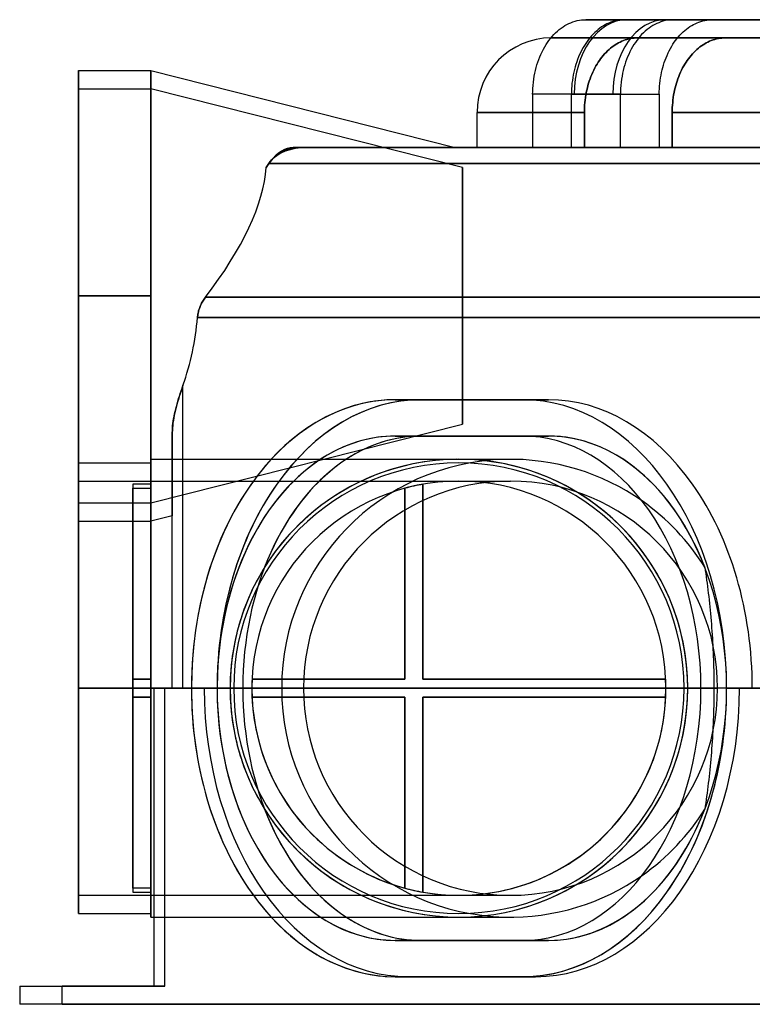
# Model space of a CAD drawing. Header units: millimetres. Extents: x -266 to 266, y 0 to 271.
# Tile 1 of 3: x -266 to -64, y 0 to 271. Entities that reach past the tile are written whole.
import ezdxf

# ---------------------------------------------------------------- set-up
doc = ezdxf.new("R2010")
doc.units = ezdxf.units.MM
doc.layers.add('MAIN-1', color=7, linetype='Continuous')

msp = doc.modelspace()

# ---------------------------------------------------------------- linework, layer by layer
at = {"layer": 'MAIN-1'}
for p, q in [((-110.29, 270.98), (-109.73, 271)), ((-24.18, 271), (-109.73, 271)), ((-109.73, 271), (-98.38, 271)), ((-99.04, 271), (-99.56, 270.99)), ((-99.03, 271), (-99.04, 271)), ((-99.04, 271), (-99.04, 271)), ((-99.03, 271), (-24.18, 271)), ((-99.03, 271), (-99.03, 271)), ((-99.03, 271), (-99.03, 271)), ((-99.03, 271), (-99.03, 271)), ((-99.03, 271), (-99.03, 271)), ((-87.77, 271), (-99.03, 271)), ((-98.38, 271), (-85.54, 271)), ((-74.84, 271), (-87.77, 271)), ((-85.54, 271), (-86.1, 270.98)), ((0, 271), (-85.54, 271)), ((-75.35, 270.99), (-74.84, 271)), ((-74.84, 271), (0, 271)), ((-116.99, 268.28), (-116.47, 268.68)), ((-116.47, 268.68), (-115.95, 269.05)), ((-115.95, 269.05), (-115.43, 269.37)), ((-115.43, 269.37), (-114.91, 269.67)), ((-114.91, 269.67), (-114.37, 269.94)), ((-114.37, 269.94), (-113.8, 270.18)), ((-113.8, 270.18), (-113.23, 270.4)), ((-113.23, 270.4), (-112.64, 270.59)), ((-112.64, 270.59), (-112.05, 270.74)), ((-112.05, 270.74), (-111.45, 270.86)), ((-111.45, 270.86), (-110.87, 270.94)), ((-110.87, 270.94), (-110.29, 270.98)), ((-105.82, 268.66), (-106.31, 268.28)), ((-105.34, 269), (-105.82, 268.66)), ((-104.85, 269.3), (-105.34, 269)), ((-104.38, 269.58), (-104.85, 269.3)), ((-103.88, 269.84), (-104.38, 269.58)), ((-103.36, 270.08), (-103.88, 269.84)), ((-102.83, 270.3), (-103.36, 270.08)), ((-102.29, 270.48), (-102.83, 270.3)), ((-101.74, 270.64), (-102.29, 270.48)), ((-101.19, 270.77), (-101.74, 270.64)), ((-100.64, 270.88), (-101.19, 270.77)), ((-100.1, 270.95), (-100.64, 270.88)), ((-99.56, 270.99), (-100.1, 270.95)), ((-92.29, 268.68), (-92.81, 268.28)), ((-91.76, 269.05), (-92.29, 268.68)), ((-91.25, 269.37), (-91.76, 269.05)), ((-90.73, 269.67), (-91.25, 269.37)), ((-90.18, 269.94), (-90.73, 269.67)), ((-89.62, 270.18), (-90.18, 269.94)), ((-89.04, 270.4), (-89.62, 270.18)), ((-88.46, 270.59), (-89.04, 270.4)), ((-87.86, 270.74), (-88.46, 270.59)), ((-87.27, 270.86), (-87.86, 270.74)), ((-86.68, 270.94), (-87.27, 270.86)), ((-86.1, 270.98), (-86.68, 270.94)), ((-82.43, 268.03), (-81.96, 268.41)), ((-81.96, 268.41), (-81.49, 268.77)), ((-81.49, 268.77), (-81.01, 269.09)), ((-81.01, 269.09), (-80.54, 269.38)), ((-80.54, 269.38), (-80.07, 269.65)), ((-80.07, 269.65), (-79.58, 269.9)), ((-79.58, 269.9), (-79.07, 270.13)), ((-79.07, 270.13), (-78.55, 270.33)), ((-78.55, 270.33), (-78.02, 270.51)), ((-78.02, 270.51), (-77.49, 270.66)), ((-77.49, 270.66), (-76.95, 270.79)), ((-76.95, 270.79), (-76.41, 270.88)), ((-76.41, 270.88), (-75.88, 270.95)), ((-75.88, 270.95), (-75.35, 270.99)), ((-119.84, 265.29), (-119.42, 265.84)), ((-119.42, 265.84), (-118.97, 266.37)), ((-95.46, 266), (-119.13, 266)), ((-119.13, 266), (-95.46, 266)), ((-118.97, 266.37), (-118.5, 266.89)), ((-118.5, 266.89), (-118.01, 267.38)), ((-118.01, 267.38), (-117.51, 267.85)), ((-117.51, 267.85), (-116.99, 268.28)), ((-108.58, 266.03), (-108.98, 265.53)), ((-108.15, 266.52), (-108.58, 266.03)), ((-107.71, 267), (-108.15, 266.52)), ((-107.25, 267.45), (-107.71, 267)), ((-106.78, 267.88), (-107.25, 267.45)), ((-106.31, 268.28), (-106.78, 267.88)), ((-98.85, 265.44), (-98.36, 265.59)), ((-98.36, 265.59), (-98.85, 265.44)), ((-98.36, 265.59), (-97.87, 265.72)), ((-97.87, 265.72), (-98.36, 265.59)), ((-97.87, 265.72), (-97.38, 265.82)), ((-97.38, 265.82), (-97.87, 265.72)), ((-97.38, 265.82), (-96.89, 265.9)), ((-96.89, 265.9), (-97.38, 265.82)), ((-96.89, 265.9), (-96.4, 265.96)), ((-96.4, 265.96), (-96.89, 265.9)), ((-96.4, 265.96), (-95.92, 265.99)), ((-95.92, 265.99), (-96.4, 265.96)), ((-95.92, 265.99), (-95.46, 266)), ((-95.46, 266), (-95.92, 265.99)), ((-95.23, 265.84), (-95.66, 265.29)), ((-95.46, 266), (-24.18, 266)), ((-24.18, 266), (-95.46, 266)), ((-94.79, 266.37), (-95.23, 265.84)), ((-94.32, 266.89), (-94.79, 266.37)), ((-93.83, 267.38), (-94.32, 266.89)), ((-93.32, 267.85), (-93.83, 267.38)), ((-92.81, 268.28), (-93.32, 267.85)), ((-84.99, 265.27), (-84.61, 265.77)), ((-84.61, 265.77), (-84.21, 266.25)), ((-84.21, 266.25), (-83.78, 266.73)), ((-83.78, 266.73), (-83.35, 267.19)), ((-83.35, 267.19), (-82.89, 267.62)), ((-82.89, 267.62), (-82.43, 268.03)), ((-74.18, 265.59), (-74.67, 265.44)), ((-74.67, 265.44), (-74.18, 265.59)), ((-73.69, 265.72), (-74.18, 265.59)), ((-74.18, 265.59), (-73.69, 265.72)), ((-73.19, 265.82), (-73.69, 265.72)), ((-73.69, 265.72), (-73.19, 265.82)), ((-72.7, 265.9), (-73.19, 265.82)), ((-73.19, 265.82), (-72.7, 265.9)), ((-72.22, 265.96), (-72.7, 265.9)), ((-72.7, 265.9), (-72.22, 265.96)), ((-71.74, 265.99), (-72.22, 265.96)), ((-72.22, 265.96), (-71.74, 265.99)), ((-71.27, 266), (-71.74, 265.99)), ((-71.74, 265.99), (-71.27, 266)), ((0, 266), (-71.27, 266)), ((-71.27, 266), (0, 266)), ((-71.27, 266), (71.27, 266)), ((71.27, 266), (-71.27, 266)), ((-121.38, 262.86), (-121.01, 263.52)), ((-121.01, 263.52), (-120.62, 264.14)), ((-120.62, 264.14), (-120.24, 264.73)), ((-120.24, 264.73), (-119.84, 265.29)), ((-110.43, 263.34), (-110.77, 262.72)), ((-110.08, 263.93), (-110.43, 263.34)), ((-109.72, 264.49), (-110.08, 263.93)), ((-109.36, 265.01), (-109.72, 264.49)), ((-108.98, 265.53), (-109.36, 265.01)), ((-103.3, 262.81), (-102.88, 263.17)), ((-102.88, 263.17), (-103.3, 262.81)), ((-102.88, 263.17), (-102.44, 263.52)), ((-102.44, 263.52), (-102.88, 263.17)), ((-102.44, 263.52), (-102.01, 263.83)), ((-102.01, 263.83), (-102.44, 263.52)), ((-102.01, 263.83), (-101.58, 264.12)), ((-101.58, 264.12), (-102.01, 263.83)), ((-101.58, 264.12), (-101.15, 264.39)), ((-101.15, 264.39), (-101.58, 264.12)), ((-101.15, 264.39), (-100.72, 264.63)), ((-100.72, 264.63), (-101.15, 264.39)), ((-100.72, 264.63), (-100.27, 264.86)), ((-100.27, 264.86), (-100.72, 264.63)), ((-100.27, 264.86), (-99.81, 265.07)), ((-99.81, 265.07), (-100.27, 264.86)), ((-99.81, 265.07), (-99.33, 265.27)), ((-99.33, 265.27), (-99.81, 265.07)), ((-99.33, 265.27), (-98.85, 265.44)), ((-98.85, 265.44), (-99.33, 265.27)), ((-96.82, 263.52), (-97.19, 262.86)), ((-96.44, 264.14), (-96.82, 263.52)), ((-96.05, 264.73), (-96.44, 264.14)), ((-95.66, 265.29), (-96.05, 264.73)), ((-86.72, 262.47), (-86.39, 263.08)), ((-86.39, 263.08), (-86.05, 263.67)), ((-86.05, 263.67), (-85.7, 264.24)), ((-85.7, 264.24), (-85.35, 264.77)), ((-85.35, 264.77), (-84.99, 265.27)), ((-78.69, 263.17), (-79.12, 262.81)), ((-79.12, 262.81), (-78.69, 263.17)), ((-78.26, 263.52), (-78.69, 263.17)), ((-78.69, 263.17), (-78.26, 263.52)), ((-77.83, 263.83), (-78.26, 263.52)), ((-78.26, 263.52), (-77.83, 263.83)), ((-77.39, 264.12), (-77.83, 263.83)), ((-77.83, 263.83), (-77.39, 264.12)), ((-76.96, 264.39), (-77.39, 264.12)), ((-77.39, 264.12), (-76.96, 264.39)), ((-76.53, 264.63), (-76.96, 264.39)), ((-76.96, 264.39), (-76.53, 264.63)), ((-76.09, 264.86), (-76.53, 264.63)), ((-76.53, 264.63), (-76.09, 264.86)), ((-75.62, 265.07), (-76.09, 264.86)), ((-76.09, 264.86), (-75.62, 265.07)), ((-75.15, 265.27), (-75.62, 265.07)), ((-75.62, 265.07), (-75.15, 265.27)), ((-74.67, 265.44), (-75.15, 265.27)), ((-75.15, 265.27), (-74.67, 265.44)), ((-122.66, 260), (-122.38, 260.74)), ((-122.38, 260.74), (-122.06, 261.46)), ((-122.06, 261.46), (-121.73, 262.17)), ((-121.73, 262.17), (-121.38, 262.86)), ((-111.7, 260.74), (-111.97, 260.06)), ((-111.41, 261.41), (-111.7, 260.74)), ((-111.1, 262.07), (-111.41, 261.41)), ((-110.77, 262.72), (-111.1, 262.07)), ((-105.95, 259.79), (-105.62, 260.25)), ((-105.62, 260.25), (-105.95, 259.79)), ((-105.62, 260.25), (-105.28, 260.71)), ((-105.28, 260.71), (-105.62, 260.25)), ((-105.28, 260.71), (-104.91, 261.15)), ((-104.91, 261.15), (-105.28, 260.71)), ((-104.91, 261.15), (-104.53, 261.59)), ((-104.53, 261.59), (-104.91, 261.15)), ((-104.53, 261.59), (-104.13, 262.01)), ((-104.13, 262.01), (-104.53, 261.59)), ((-104.13, 262.01), (-103.72, 262.42)), ((-103.72, 262.42), (-104.13, 262.01)), ((-103.72, 262.42), (-103.3, 262.81)), ((-103.3, 262.81), (-103.72, 262.42)), ((-98.19, 260.74), (-98.48, 260)), ((-97.88, 261.46), (-98.19, 260.74)), ((-97.55, 262.17), (-97.88, 261.46)), ((-97.19, 262.86), (-97.55, 262.17)), ((-87.86, 259.86), (-87.6, 260.52)), ((-87.6, 260.52), (-87.33, 261.19)), ((-87.33, 261.19), (-87.03, 261.84)), ((-87.03, 261.84), (-86.72, 262.47)), ((-81.44, 260.25), (-81.77, 259.79)), ((-81.77, 259.79), (-81.44, 260.25)), ((-81.09, 260.71), (-81.44, 260.25)), ((-81.44, 260.25), (-81.09, 260.71)), ((-80.73, 261.15), (-81.09, 260.71)), ((-81.09, 260.71), (-80.73, 261.15)), ((-80.34, 261.59), (-80.73, 261.15)), ((-80.73, 261.15), (-80.34, 261.59)), ((-79.95, 262.01), (-80.34, 261.59)), ((-80.34, 261.59), (-79.95, 262.01)), ((-79.54, 262.42), (-79.95, 262.01)), ((-79.95, 262.01), (-79.54, 262.42)), ((-79.12, 262.81), (-79.54, 262.42)), ((-79.54, 262.42), (-79.12, 262.81)), ((-123.57, 257.04), (-123.37, 257.8)), ((-123.37, 257.8), (-123.16, 258.53)), ((-123.16, 258.53), (-122.93, 259.27)), ((-122.93, 259.27), (-122.66, 260)), ((-112.64, 258.02), (-112.82, 257.32)), ((-112.44, 258.69), (-112.64, 258.02)), ((-112.21, 259.37), (-112.44, 258.69)), ((-111.97, 260.06), (-112.21, 259.37)), ((-107.51, 257.14), (-107.21, 257.71)), ((-107.21, 257.71), (-107.51, 257.14)), ((-107.21, 257.71), (-106.91, 258.27)), ((-106.91, 258.27), (-107.21, 257.71)), ((-106.91, 258.27), (-106.6, 258.8)), ((-106.6, 258.8), (-106.91, 258.27)), ((-106.6, 258.8), (-106.28, 259.31)), ((-106.28, 259.31), (-106.6, 258.8)), ((-106.28, 259.31), (-105.95, 259.79)), ((-105.95, 259.79), (-106.28, 259.31)), ((-99.19, 257.8), (-99.38, 257.04)), ((-98.98, 258.53), (-99.19, 257.8)), ((-98.74, 259.27), (-98.98, 258.53)), ((-98.48, 260), (-98.74, 259.27)), ((-88.68, 257.17), (-88.5, 257.86)), ((-88.5, 257.86), (-88.3, 258.52)), ((-88.3, 258.52), (-88.09, 259.19)), ((-88.09, 259.19), (-87.86, 259.86)), ((-83.03, 257.71), (-83.32, 257.14)), ((-83.32, 257.14), (-83.03, 257.71)), ((-82.73, 258.27), (-83.03, 257.71)), ((-83.03, 257.71), (-82.73, 258.27)), ((-82.41, 258.8), (-82.73, 258.27)), ((-82.73, 258.27), (-82.41, 258.8)), ((-82.09, 259.31), (-82.41, 258.8)), ((-82.41, 258.8), (-82.09, 259.31)), ((-81.77, 259.79), (-82.09, 259.31)), ((-82.09, 259.31), (-81.77, 259.79)), ((-249.38, 195), (-249.38, 257)), ((-249.38, 257), (-249.38, 195)), ((-249.38, 257), (-229.43, 257)), ((-229.43, 257), (-229.43, 195)), ((-229.43, 195), (-229.43, 257)), ((-229.43, 257), (-145.62, 235.8)), ((-124.03, 254.6), (-123.9, 255.43)), ((-123.9, 255.43), (-123.74, 256.25)), ((-123.74, 256.25), (-123.57, 257.04)), ((-113.29, 255.08), (-113.4, 254.3)), ((-113.15, 255.84), (-113.29, 255.08)), ((-112.99, 256.59), (-113.15, 255.84)), ((-112.82, 257.32), (-112.99, 256.59)), ((-108.53, 254.73), (-108.3, 255.34)), ((-108.3, 255.34), (-108.53, 254.73)), ((-108.3, 255.34), (-108.05, 255.95)), ((-108.05, 255.95), (-108.3, 255.34)), ((-108.05, 255.95), (-107.79, 256.55)), ((-107.79, 256.55), (-108.05, 255.95)), ((-107.79, 256.55), (-107.51, 257.14)), ((-107.51, 257.14), (-107.79, 256.55)), ((-99.72, 255.43), (-99.85, 254.6)), ((-99.56, 256.25), (-99.72, 255.43)), ((-99.38, 257.04), (-99.56, 256.25)), ((-89.23, 254.22), (-89.12, 254.97)), ((-89.12, 254.97), (-88.99, 255.72)), ((-88.99, 255.72), (-88.84, 256.46)), ((-88.84, 256.46), (-88.68, 257.17)), ((-84.11, 255.34), (-84.34, 254.73)), ((-84.34, 254.73), (-84.11, 255.34)), ((-83.87, 255.95), (-84.11, 255.34)), ((-84.11, 255.34), (-83.87, 255.95)), ((-83.6, 256.55), (-83.87, 255.95)), ((-83.87, 255.95), (-83.6, 256.55)), ((-83.32, 257.14), (-83.6, 256.55)), ((-83.6, 256.55), (-83.32, 257.14)), ((-124.32, 251.28), (-124.29, 252.09)), ((-124.29, 252.09), (-124.23, 252.92)), ((-124.23, 252.92), (-124.14, 253.76)), ((-124.14, 253.76), (-124.03, 254.6)), ((-113.57, 252.75), (-113.62, 251.98)), ((-113.5, 253.52), (-113.57, 252.75)), ((-113.4, 254.3), (-113.5, 253.52)), ((-109.42, 251.63), (-109.27, 252.28)), ((-109.27, 252.28), (-109.42, 251.63)), ((-109.27, 252.28), (-109.11, 252.9)), ((-109.11, 252.9), (-109.27, 252.28)), ((-109.11, 252.9), (-108.93, 253.51)), ((-108.93, 253.51), (-109.11, 252.9)), ((-108.93, 253.51), (-108.74, 254.12)), ((-108.74, 254.12), (-108.93, 253.51)), ((-108.74, 254.12), (-108.53, 254.73)), ((-108.53, 254.73), (-108.74, 254.12)), ((-100.1, 252.09), (-100.14, 251.28)), ((-100.04, 252.92), (-100.1, 252.09)), ((-99.96, 253.76), (-100.04, 252.92)), ((-99.85, 254.6), (-99.96, 253.76)), ((-89.44, 251.94), (-89.39, 252.69)), ((-89.39, 252.69), (-89.32, 253.45)), ((-89.32, 253.45), (-89.23, 254.22)), ((-85.09, 252.28), (-85.24, 251.63)), ((-85.24, 251.63), (-85.09, 252.28)), ((-84.92, 252.9), (-85.09, 252.28)), ((-85.09, 252.28), (-84.92, 252.9)), ((-84.75, 253.51), (-84.92, 252.9)), ((-84.92, 252.9), (-84.75, 253.51)), ((-84.55, 254.12), (-84.75, 253.51)), ((-84.75, 253.51), (-84.55, 254.12)), ((-84.34, 254.73), (-84.55, 254.12)), ((-84.55, 254.12), (-84.34, 254.73)), ((-249.38, 195), (-249.38, 252)), ((-249.38, 252), (-229.43, 252)), ((-229.43, 252), (-229.43, 195)), ((-229.43, 195), (-229.43, 252)), ((-143.64, 230.3), (-229.43, 252)), ((-124.33, 250.48), (-124.32, 251.28)), ((-124.33, 250.48), (-124.33, 235.8)), ((-112.89, 250.48), (-124.33, 250.48)), ((-113.65, 251.22), (-113.66, 250.48)), ((-113.66, 235.8), (-113.66, 250.48)), ((-113.66, 250.48), (-102.28, 250.48)), ((-113.62, 251.98), (-113.65, 251.22)), ((-100.15, 250.48), (-112.89, 250.48)), ((-109.89, 248.89), (-109.8, 249.59)), ((-109.8, 249.59), (-109.89, 248.89)), ((-109.8, 249.59), (-109.69, 250.28)), ((-109.69, 250.28), (-109.8, 249.59)), ((-109.69, 250.28), (-109.57, 250.96)), ((-109.57, 250.96), (-109.69, 250.28)), ((-109.57, 250.96), (-109.42, 251.63)), ((-109.42, 251.63), (-109.57, 250.96)), ((-102.28, 250.48), (-89.47, 250.48)), ((-100.14, 251.28), (-100.15, 250.48)), ((-100.15, 235.8), (-100.15, 250.48)), ((-89.47, 251.2), (-89.44, 251.94)), ((-89.47, 250.48), (-89.47, 251.2)), ((-89.47, 250.48), (-89.47, 235.8)), ((-85.62, 249.59), (-85.71, 248.89)), ((-85.71, 248.89), (-85.62, 249.59)), ((-85.51, 250.28), (-85.62, 249.59)), ((-85.62, 249.59), (-85.51, 250.28)), ((-85.38, 250.96), (-85.51, 250.28)), ((-85.51, 250.28), (-85.38, 250.96)), ((-85.24, 251.63), (-85.38, 250.96)), ((-85.38, 250.96), (-85.24, 251.63)), ((-110.09, 246.14), (-110.06, 246.81)), ((-110.06, 246.81), (-110.09, 246.14)), ((-110.06, 246.81), (-110.02, 247.5)), ((-110.02, 247.5), (-110.06, 246.81)), ((-110.02, 247.5), (-109.97, 248.2)), ((-109.97, 248.2), (-110.02, 247.5)), ((-109.97, 248.2), (-109.89, 248.89)), ((-109.89, 248.89), (-109.97, 248.2)), ((-85.88, 246.81), (-85.91, 246.14)), ((-85.91, 246.14), (-85.88, 246.81)), ((-85.84, 247.5), (-85.88, 246.81)), ((-85.88, 246.81), (-85.84, 247.5)), ((-85.78, 248.2), (-85.84, 247.5)), ((-85.84, 247.5), (-85.78, 248.2)), ((-85.71, 248.89), (-85.78, 248.2)), ((-85.78, 248.2), (-85.71, 248.89)), ((-124.33, 245.48), (-139.65, 245.48)), ((-139.65, 245.48), (-110.1, 245.48)), ((-139.65, 235.8), (-139.65, 245.48)), ((-110.1, 245.48), (-124.33, 245.48)), ((-110.1, 245.48), (-110.09, 246.14)), ((-110.09, 246.14), (-110.1, 245.48)), ((-110.1, 245.48), (-110.1, 235.8)), ((-110.1, 235.8), (-110.1, 245.48)), ((-85.91, 246.14), (-85.91, 245.48)), ((-85.91, 245.48), (-85.91, 246.14)), ((-85.91, 245.48), (-85.91, 235.8)), ((85.91, 245.48), (-85.91, 245.48)), ((-85.91, 235.8), (-85.91, 245.48)), ((-85.91, 245.48), (85.91, 245.48)), ((-188.71, 235.8), (-190.24, 235.8)), ((-190.24, 235.8), (-188.71, 235.8)), ((-190.24, 235.8), (-188.71, 235.8)), ((-188.71, 235.8), (-190.24, 235.8)), ((-190.24, 235.8), (-188.71, 235.8)), ((-188.7, 235.8), (-190.24, 235.8)), ((-189.69, 235.75), (-189.19, 235.79)), ((-189.17, 235.79), (-189.65, 235.76)), ((-189.19, 235.79), (-188.69, 235.8)), ((-188.69, 235.8), (-189.17, 235.79)), ((-188.71, 235.8), (-188.71, 235.8)), ((-188.71, 235.8), (-188.71, 235.8)), ((-188.71, 235.8), (-188.7, 235.8)), ((-37.08, 235.8), (-188.7, 235.8)), ((-186.65, 235.8), (-188.69, 235.8)), ((-186.52, 235.8), (-188.69, 235.8)), ((-188.69, 235.8), (-37.08, 235.8)), ((-188.69, 235.8), (-188.69, 235.8)), ((-188.69, 235.8), (-186.65, 235.8)), ((-188.69, 235.8), (-188.69, 235.8)), ((-186.52, 235.8), (-188.69, 235.8)), ((-188.69, 235.8), (-188.69, 235.8)), ((-188.69, 235.8), (-188.69, 235.8)), ((-186.52, 235.8), (-188.69, 235.8)), ((-188.69, 235.8), (-186.52, 235.8)), ((-188.69, 235.8), (-186.52, 235.8)), ((-184.67, 235.8), (-186.65, 235.8)), ((-186.65, 235.8), (-184.67, 235.8)), ((-114, 235.8), (-186.52, 235.8)), ((-182.76, 235.8), (-184.67, 235.8)), ((-184.67, 235.8), (-182.76, 235.8)), ((-180.9, 235.8), (-182.76, 235.8)), ((-182.76, 235.8), (-180.9, 235.8)), ((-179.11, 235.8), (-180.9, 235.8)), ((-180.9, 235.8), (-179.11, 235.8)), ((-177.38, 235.8), (-179.11, 235.8)), ((-179.11, 235.8), (-177.38, 235.8)), ((-175.71, 235.8), (-177.38, 235.8)), ((-177.38, 235.8), (-175.71, 235.8)), ((-174.09, 235.8), (-175.71, 235.8)), ((-175.71, 235.8), (-174.09, 235.8)), ((-172.53, 235.8), (-174.09, 235.8)), ((-174.09, 235.8), (-172.53, 235.8)), ((-171.02, 235.8), (-172.53, 235.8)), ((-172.53, 235.8), (-171.02, 235.8)), ((-169.57, 235.8), (-171.02, 235.8)), ((-171.02, 235.8), (-169.57, 235.8)), ((-168.16, 235.8), (-169.57, 235.8)), ((-169.57, 235.8), (-168.16, 235.8)), ((-166.81, 235.8), (-168.16, 235.8)), ((-168.16, 235.8), (-166.81, 235.8)), ((-165.51, 235.8), (-166.81, 235.8)), ((-166.81, 235.8), (-165.51, 235.8)), ((-164.25, 235.8), (-165.51, 235.8)), ((-165.51, 235.8), (-164.25, 235.8)), ((-163.04, 235.8), (-164.25, 235.8)), ((-164.25, 235.8), (-163.04, 235.8)), ((-161.88, 235.8), (-163.04, 235.8)), ((-163.04, 235.8), (-161.88, 235.8)), ((-160.76, 235.8), (-161.88, 235.8)), ((-161.88, 235.8), (-160.76, 235.8)), ((-159.69, 235.8), (-160.76, 235.8)), ((-160.76, 235.8), (-159.69, 235.8)), ((-158.66, 235.8), (-159.69, 235.8)), ((-159.69, 235.8), (-158.66, 235.8)), ((-157.68, 235.8), (-158.66, 235.8)), ((-158.66, 235.8), (-157.68, 235.8)), ((-156.74, 235.8), (-157.68, 235.8)), ((-157.68, 235.8), (-156.74, 235.8)), ((-155.84, 235.8), (-156.74, 235.8)), ((-156.74, 235.8), (-155.84, 235.8)), ((-154.98, 235.8), (-155.84, 235.8)), ((-155.84, 235.8), (-154.98, 235.8)), ((-154.16, 235.8), (-154.98, 235.8)), ((-154.98, 235.8), (-154.16, 235.8)), ((-153.39, 235.8), (-154.16, 235.8)), ((-154.16, 235.8), (-153.39, 235.8)), ((-152.65, 235.8), (-153.39, 235.8)), ((-153.39, 235.8), (-152.65, 235.8)), ((-151.95, 235.8), (-152.65, 235.8)), ((-152.65, 235.8), (-151.95, 235.8)), ((-151.29, 235.8), (-151.95, 235.8)), ((-151.95, 235.8), (-151.29, 235.8)), ((-150.67, 235.8), (-151.29, 235.8)), ((-151.29, 235.8), (-150.67, 235.8)), ((-150.08, 235.8), (-150.67, 235.8)), ((-150.67, 235.8), (-150.08, 235.8)), ((-149.53, 235.8), (-150.08, 235.8)), ((-150.08, 235.8), (-149.53, 235.8)), ((-149.02, 235.8), (-149.53, 235.8)), ((-149.53, 235.8), (-149.02, 235.8)), ((-148.55, 235.8), (-149.02, 235.8)), ((-149.02, 235.8), (-148.55, 235.8)), ((-148.11, 235.8), (-148.55, 235.8)), ((-148.55, 235.8), (-148.11, 235.8)), ((-147.71, 235.8), (-148.11, 235.8)), ((-148.11, 235.8), (-147.71, 235.8)), ((-147.35, 235.8), (-147.71, 235.8)), ((-147.71, 235.8), (-147.35, 235.8)), ((-147.02, 235.8), (-147.35, 235.8)), ((-147.35, 235.8), (-147.02, 235.8)), ((-146.72, 235.8), (-147.02, 235.8)), ((-147.02, 235.8), (-146.72, 235.8)), ((-146.46, 235.8), (-146.72, 235.8)), ((-146.72, 235.8), (-146.46, 235.8)), ((-146.24, 235.8), (-146.46, 235.8)), ((-146.46, 235.8), (-146.24, 235.8)), ((-146.05, 235.8), (-146.24, 235.8)), ((-146.24, 235.8), (-146.05, 235.8)), ((-145.89, 235.8), (-146.05, 235.8)), ((-146.05, 235.8), (-145.89, 235.8)), ((-145.77, 235.8), (-145.89, 235.8)), ((-145.89, 235.8), (-145.77, 235.8)), ((-145.69, 235.8), (-145.77, 235.8)), ((-145.77, 235.8), (-145.69, 235.8)), ((-145.63, 235.8), (-145.69, 235.8)), ((-145.69, 235.8), (-145.63, 235.8)), ((-145.62, 235.8), (-145.63, 235.8)), ((-145.63, 235.8), (-145.62, 235.8)), ((-139.65, 235.8), (-110.1, 235.8)), ((-124.33, 235.8), (-114, 235.8)), ((-114, 235.8), (-124.33, 235.8)), ((-114, 235.8), (-110.1, 235.8)), ((-113.68, 235.8), (-114, 235.8)), ((-113.37, 235.8), (-113.68, 235.8)), ((-110.1, 235.8), (-113.66, 235.8)), ((-113.66, 235.8), (-110.1, 235.8)), ((-113.05, 235.8), (-113.37, 235.8)), ((-112.73, 235.8), (-113.05, 235.8)), ((-112.41, 235.8), (-112.73, 235.8)), ((-112.09, 235.8), (-112.41, 235.8)), ((-111.77, 235.8), (-112.09, 235.8)), ((-100.15, 235.8), (-111.77, 235.8)), ((-39.27, 235.8), (-111.77, 235.8)), ((-110.1, 235.8), (-89.47, 235.8)), ((-85.91, 235.8), (-100.15, 235.8)), ((-89.47, 235.8), (-85.91, 235.8)), ((85.91, 235.8), (-85.91, 235.8)), ((-85.91, 235.8), (-37.14, 235.8)), ((-195.42, 233.21), (-195.7, 232.94)), ((-195.64, 233), (-195.34, 233.28)), ((-195.13, 233.46), (-195.42, 233.21)), ((-195.34, 233.28), (-195.03, 233.54)), ((-194.82, 233.71), (-195.13, 233.46)), ((-195.03, 233.54), (-194.7, 233.8)), ((-194.5, 233.95), (-194.82, 233.71)), ((-194.7, 233.8), (-194.36, 234.04)), ((-194.16, 234.18), (-194.5, 233.95)), ((-194.36, 234.04), (-194, 234.28)), ((-193.81, 234.4), (-194.16, 234.18)), ((-194, 234.28), (-193.63, 234.5)), ((-193.45, 234.6), (-193.81, 234.4)), ((-193.63, 234.5), (-193.24, 234.71)), ((-193.07, 234.79), (-193.45, 234.6)), ((-193.24, 234.71), (-192.84, 234.9)), ((-192.68, 234.97), (-193.07, 234.79)), ((-192.84, 234.9), (-192.43, 235.08)), ((-192.28, 235.14), (-192.68, 234.97)), ((-192.43, 235.08), (-192, 235.24)), ((-191.87, 235.29), (-192.28, 235.14)), ((-192, 235.24), (-191.56, 235.38)), ((-191.44, 235.42), (-191.87, 235.29)), ((-191.56, 235.38), (-191.11, 235.51)), ((-191.01, 235.53), (-191.44, 235.42)), ((-191.11, 235.51), (-190.64, 235.61)), ((-190.56, 235.63), (-191.01, 235.53)), ((-190.64, 235.61), (-190.17, 235.69)), ((-190.11, 235.7), (-190.56, 235.63)), ((-190.17, 235.69), (-189.69, 235.75)), ((-189.65, 235.76), (-190.11, 235.7)), ((-197.71, 230.31), (-196.98, 231.4)), ((-196.98, 231.4), (-197.71, 230.31)), ((-196.99, 231.4), (-197.7, 230.34)), ((-197.7, 230.34), (-196.99, 231.4)), ((-196.99, 231.4), (-197.7, 230.34)), ((-197.7, 230.34), (-196.99, 231.4)), ((-197.68, 230.32), (-196.59, 231.94)), ((-196.59, 231.94), (-197.68, 230.32)), ((-196.99, 231.4), (-196.74, 231.75)), ((-196.75, 231.73), (-196.99, 231.4)), ((-196.99, 231.4), (-196.99, 231.4)), ((-196.99, 231.4), (-196.99, 231.4)), ((-196.98, 231.4), (-40.52, 231.4)), ((-40.52, 231.4), (-196.98, 231.4)), ((-196.5, 232.05), (-196.75, 231.73)), ((-196.74, 231.75), (-196.48, 232.08)), ((-196.25, 232.36), (-196.5, 232.05)), ((-196.48, 232.08), (-196.21, 232.4)), ((-195.98, 232.66), (-196.25, 232.36)), ((-196.21, 232.4), (-195.93, 232.71)), ((-195.7, 232.94), (-195.98, 232.66)), ((-195.93, 232.71), (-195.64, 233)), ((-197.7, 230.34), (-197.7, 230.34)), ((-197.7, 230.34), (-197.7, 230.33)), ((-197.7, 230.33), (-197.7, 230.34)), ((-197.7, 230.33), (-197.7, 230.33)), ((-197.7, 230.33), (-197.7, 230.33)), ((-197.7, 230.33), (-197.7, 230.33)), ((-197.7, 230.33), (-197.7, 230.33)), ((-197.7, 230.33), (-197.69, 230.33)), ((-197.69, 230.33), (-197.7, 230.33)), ((-197.7, 230.33), (-197.7, 230.33)), ((-197.69, 230.33), (-197.69, 230.33)), ((-197.69, 230.33), (-197.69, 230.33)), ((-197.69, 230.33), (-197.69, 230.33)), ((-197.69, 230.33), (-197.68, 230.33)), ((-197.68, 230.32), (-197.69, 230.33)), ((-197.69, 230.33), (-197.69, 230.33)), ((-197.69, 230.33), (-197.69, 230.33)), ((-197.69, 230.33), (-197.69, 230.33)), ((-197.68, 230.33), (-197.68, 230.32)), ((-143.64, 230.3), (-143.64, 159.7)), ((-143.64, 159.7), (-143.64, 230.3)), ((-229.43, 195), (-249.38, 195)), ((-249.38, 195), (-229.43, 195)), ((-249.38, 195), (-229.43, 195)), ((-229.43, 195), (-249.38, 195)), ((-249.38, 138), (-249.38, 195)), ((-249.38, 195), (-249.38, 133)), ((-249.38, 149), (-249.38, 195)), ((-229.43, 195), (-229.43, 150)), ((-229.43, 195), (-229.43, 138)), ((-229.43, 150), (-229.43, 195)), ((-229.43, 133), (-229.43, 195)), ((-215.62, 192.67), (-215.75, 192.38)), ((-215.75, 192.38), (-215.62, 192.67)), ((-215.47, 192.96), (-215.62, 192.67)), ((-215.62, 192.67), (-215.47, 192.96)), ((-215.32, 193.25), (-215.47, 192.96)), ((-215.47, 192.96), (-215.32, 193.25)), ((-215.16, 193.53), (-215.32, 193.25)), ((-215.32, 193.25), (-215.16, 193.53)), ((-214.99, 193.8), (-215.16, 193.53)), ((-215.16, 193.53), (-214.99, 193.8)), ((-214.81, 194.07), (-214.99, 193.8)), ((-214.99, 193.8), (-214.81, 194.07)), ((-214.63, 194.33), (-214.81, 194.07)), ((-214.81, 194.07), (-214.63, 194.33)), ((-214.44, 194.59), (-214.63, 194.33)), ((-214.63, 194.33), (-214.44, 194.59)), ((-214.44, 194.59), (-53.24, 194.59)), ((-53.24, 194.59), (-214.44, 194.59)), ((-216.49, 189.93), (-216.54, 189.62)), ((-216.54, 189.62), (-216.49, 189.93)), ((-216.43, 190.24), (-216.49, 189.93)), ((-216.49, 189.93), (-216.43, 190.24)), ((-216.37, 190.55), (-216.43, 190.24)), ((-216.43, 190.24), (-216.37, 190.55)), ((-216.29, 190.86), (-216.37, 190.55)), ((-216.37, 190.55), (-216.29, 190.86)), ((-216.2, 191.17), (-216.29, 190.86)), ((-216.29, 190.86), (-216.2, 191.17)), ((-216.1, 191.48), (-216.2, 191.17)), ((-216.2, 191.17), (-216.1, 191.48)), ((-215.99, 191.78), (-216.1, 191.48)), ((-216.1, 191.48), (-215.99, 191.78)), ((-215.88, 192.08), (-215.99, 191.78)), ((-215.99, 191.78), (-215.88, 192.08)), ((-215.75, 192.38), (-215.88, 192.08)), ((-215.88, 192.08), (-215.75, 192.38)), ((-216.58, 189.31), (-216.61, 189)), ((-216.61, 189), (-216.58, 189.31)), ((-216.61, 189), (-54.45, 189)), ((-54.45, 189), (-216.61, 189)), ((-216.54, 189.62), (-216.58, 189.31)), ((-216.58, 189.31), (-216.54, 189.62)), ((-221.4, 168.02), (-221.65, 167.26)), ((-221.6, 167.42), (-221.37, 168.14)), ((-221.15, 168.79), (-221.4, 168.02)), ((-221.37, 168.14), (-221.12, 168.87)), ((-220.89, 169.56), (-221.15, 168.79)), ((-221.12, 168.87), (-220.87, 169.6)), ((-220.62, 170.34), (-220.89, 169.56)), ((-220.87, 169.6), (-220.62, 170.34)), ((-220.62, 87), (-220.62, 170.34)), ((-220.62, 150), (-220.62, 170.34)), ((-222.1, 165.75), (-222.31, 165.01)), ((-222.23, 165.28), (-222.03, 165.99)), ((-221.88, 166.5), (-222.1, 165.75)), ((-222.03, 165.99), (-221.82, 166.7)), ((-221.65, 167.26), (-221.88, 166.5)), ((-221.82, 166.7), (-221.6, 167.42)), ((-162.14, 166.4), (-155.07, 166.4)), ((-162.14, 166.4), (-155.07, 166.4)), ((-127.07, 166.4), (-162.14, 166.4)), ((-162.14, 166.4), (-127.07, 166.4)), ((-155.07, 166.4), (-120, 166.4)), ((-120, 166.4), (-155.07, 166.4)), ((-127.07, 166.4), (-120, 166.4)), ((-127.07, 166.4), (-120, 166.4)), ((-222.85, 162.81), (-223, 162.1)), ((-222.92, 162.51), (-222.77, 163.19)), ((-222.69, 163.54), (-222.85, 162.81)), ((-222.77, 163.19), (-222.6, 163.88)), ((-222.5, 164.27), (-222.69, 163.54)), ((-222.6, 163.88), (-222.42, 164.58)), ((-222.31, 165.01), (-222.5, 164.27)), ((-222.42, 164.58), (-222.23, 165.28)), ((-223.36, 160.01), (-223.44, 159.33)), ((-223.38, 159.86), (-223.29, 160.51)), ((-223.26, 160.7), (-223.36, 160.01)), ((-223.29, 160.51), (-223.18, 161.17)), ((-223.14, 161.39), (-223.26, 160.7)), ((-223.18, 161.17), (-223.06, 161.84)), ((-223, 162.1), (-223.14, 161.39)), ((-223.06, 161.84), (-222.92, 162.51)), ((-229.43, 138), (-143.64, 159.7)), ((-223.53, 158), (-223.55, 157.35)), ((-223.55, 157.35), (-223.53, 157.97)), ((-223.55, 157.35), (-223.55, 134.49)), ((-223.55, 134.49), (-223.55, 157.35)), ((-223.55, 87), (-223.55, 157.35)), ((-223.55, 150), (-223.55, 157.35)), ((-223.5, 158.66), (-223.53, 158)), ((-223.53, 157.97), (-223.5, 158.59)), ((-223.44, 159.33), (-223.5, 158.66)), ((-223.5, 158.59), (-223.45, 159.22)), ((-223.45, 159.22), (-223.38, 159.86)), ((-162.14, 156.4), (-155.07, 156.4)), ((-162.14, 156.4), (-155.07, 156.4)), ((-162.14, 156.4), (-127.07, 156.4)), ((-127.07, 156.4), (-162.14, 156.4)), ((-155.07, 156.4), (-120, 156.4)), ((-120, 156.4), (-155.07, 156.4)), ((-127.07, 156.4), (-120, 156.4)), ((-127.07, 156.4), (-120, 156.4)), ((-229.43, 87), (-229.43, 150)), ((-229.43, 150), (-229.43, 87)), ((-229.43, 150), (-229.43, 133)), ((-229.43, 138), (-229.43, 150)), ((-229.43, 150), (-130.43, 150)), ((-223.55, 87), (-223.55, 150)), ((-220.62, 87), (-220.62, 150)), ((-249.38, 87), (-249.38, 149)), ((-249.38, 149), (-249.38, 87)), ((-249.38, 149), (-229.43, 149)), ((-229.43, 87), (-229.43, 149)), ((-249.38, 87), (-249.38, 144)), ((-249.38, 144), (-130.43, 144)), ((-234.43, 143.13), (-234.43, 142.02)), ((-229.43, 143.13), (-234.43, 143.13)), ((-234.43, 143.13), (-234.43, 89.5)), ((-234.43, 142.02), (-229.43, 142.02)), ((-234.43, 89.5), (-234.43, 142.02)), ((-229.43, 142.02), (-229.43, 143.13)), ((-229.43, 89.5), (-229.43, 143.13)), ((-229.43, 142.02), (-229.43, 89.5)), ((-159.54, 142.02), (-159.54, 142.02)), ((-159.54, 89.5), (-159.54, 142.02)), ((-159.54, 142.02), (-159.54, 89.5)), ((-154.54, 143.13), (-154.54, 143.13)), ((-154.54, 89.5), (-154.54, 143.13)), ((-154.54, 143.13), (-154.54, 89.5)), ((-249.38, 138), (-229.43, 138)), ((-249.38, 133), (-229.43, 133)), ((-223.55, 134.49), (-229.43, 133)), ((-198.66, 119.42), (-199.17, 118.55)), ((-198.13, 120.27), (-198.66, 119.42)), ((-76.93, 120.27), (-76.8, 119.42)), ((-76.8, 119.42), (-76.68, 118.55)), ((-200.15, 116.78), (-200.62, 115.89)), ((-199.67, 117.67), (-200.15, 116.78)), ((-199.17, 118.55), (-199.67, 117.67)), ((-76.68, 118.55), (-76.55, 117.67)), ((-76.55, 117.67), (-76.43, 116.78)), ((-76.43, 116.78), (-76.31, 115.89)), ((-201.52, 114.08), (-201.95, 113.16)), ((-201.08, 114.99), (-201.52, 114.08)), ((-200.62, 115.89), (-201.08, 114.99)), ((-76.31, 115.89), (-76.2, 114.99)), ((-76.2, 114.99), (-76.08, 114.08)), ((-76.08, 114.08), (-75.97, 113.16)), ((-202.76, 111.3), (-203.14, 110.36)), ((-202.36, 112.23), (-202.76, 111.3)), ((-201.95, 113.16), (-202.36, 112.23)), ((-75.97, 113.16), (-75.86, 112.23)), ((-75.86, 112.23), (-75.76, 111.3)), ((-75.76, 111.3), (-75.66, 110.36)), ((-203.87, 108.47), (-204.2, 107.52)), ((-203.51, 109.42), (-203.87, 108.47)), ((-203.14, 110.36), (-203.51, 109.42)), ((-75.66, 110.36), (-75.56, 109.42)), ((-75.56, 109.42), (-75.46, 108.47)), ((-75.46, 108.47), (-75.37, 107.52)), ((-204.53, 106.56), (-204.83, 105.59)), ((-204.2, 107.52), (-204.53, 106.56)), ((-75.37, 107.52), (-75.28, 106.56)), ((-75.28, 106.56), (-75.2, 105.59)), ((-205.4, 103.65), (-205.66, 102.68)), ((-205.12, 104.62), (-205.4, 103.65)), ((-204.83, 105.59), (-205.12, 104.62)), ((-75.2, 105.59), (-75.12, 104.62)), ((-75.12, 104.62), (-75.05, 103.65)), ((-75.05, 103.65), (-74.97, 102.68)), ((-206.13, 100.72), (-206.34, 99.73)), ((-205.9, 101.7), (-206.13, 100.72)), ((-205.66, 102.68), (-205.9, 101.7)), ((-74.97, 102.68), (-74.91, 101.7)), ((-74.91, 101.7), (-74.84, 100.72)), ((-74.84, 100.72), (-74.78, 99.73)), ((-206.71, 97.77), (-206.87, 96.78)), ((-206.53, 98.75), (-206.71, 97.77)), ((-206.34, 99.73), (-206.53, 98.75)), ((-74.78, 99.73), (-74.73, 98.75)), ((-74.73, 98.75), (-74.68, 97.77)), ((-74.68, 97.77), (-74.63, 96.78)), ((-207.02, 95.8), (-207.15, 94.81)), ((-206.87, 96.78), (-207.02, 95.8)), ((-74.63, 96.78), (-74.59, 95.8)), ((-74.59, 95.8), (-74.56, 94.81)), ((-207.37, 92.84), (-207.45, 91.86)), ((-207.27, 93.83), (-207.37, 92.84)), ((-207.15, 94.81), (-207.27, 93.83)), ((-74.56, 94.81), (-74.52, 93.83)), ((-74.52, 93.83), (-74.5, 92.84)), ((-74.5, 92.84), (-74.47, 91.86)), ((-234.43, 89.5), (-234.43, 87)), ((-234.43, 87), (-234.43, 89.5)), ((-234.43, 89.5), (-229.43, 89.5)), ((-229.43, 89.5), (-234.43, 89.5)), ((-234.43, 89.5), (-229.43, 89.5)), ((-229.43, 89.5), (-234.43, 89.5)), ((-234.43, 89.5), (-234.43, 89.5)), ((-234.43, 89.5), (-234.43, 89.5)), ((-229.43, 89.5), (-229.43, 87)), ((-229.43, 87), (-229.43, 89.5)), ((-229.43, 89.5), (-229.43, 89.5)), ((-229.43, 89.5), (-229.43, 89.5)), ((-207.57, 89.91), (-207.61, 88.93)), ((-207.52, 90.88), (-207.57, 89.91)), ((-207.45, 91.86), (-207.52, 90.88)), ((-201.58, 89.5), (-201.58, 89.5)), ((-201.58, 89.5), (-159.54, 89.5)), ((-159.54, 89.5), (-201.58, 89.5)), ((-159.54, 89.5), (-159.54, 89.5)), ((-154.54, 89.5), (-154.54, 89.5)), ((-154.54, 89.5), (-87.69, 89.5)), ((-87.69, 89.5), (-154.54, 89.5)), ((-87.69, 89.5), (-87.69, 89.5)), ((-74.47, 91.86), (-74.45, 90.88)), ((-74.45, 90.88), (-74.44, 89.91)), ((-74.44, 89.91), (-74.43, 88.93)), ((-229.43, 87), (-249.38, 87)), ((-249.38, 87), (-229.43, 87)), ((-249.38, 87), (-234.43, 87)), ((-234.43, 87), (-249.38, 87)), ((-249.38, 30), (-249.38, 87)), ((-249.38, 87), (-249.38, 25)), ((-249.38, 25), (-249.38, 87)), ((-234.43, 87), (-234.43, 84.5)), ((-234.43, 84.5), (-234.43, 87)), ((-77.99, 87), (-229.43, 87)), ((-229.43, 87), (-193.43, 87)), ((-187.43, 87), (-229.43, 87)), ((-229.43, 87), (-73.43, 87)), ((-229.43, 84.5), (-229.43, 87)), ((-229.43, 87), (-229.43, 84.5)), ((-229.43, 87), (-229.43, 24)), ((-229.43, 24), (-229.43, 87)), ((-229.43, 25), (-229.43, 87)), ((-228.5, 87), (-225.57, 87)), ((-228.5, 87), (-228.5, 87)), ((-225.57, 87), (-228.5, 87)), ((-228.5, 5), (-228.5, 87)), ((-228.5, 24), (-228.5, 87)), ((-214.75, 87), (-225.57, 87)), ((-225.57, 87), (-214.75, 87)), ((-225.57, 5), (-225.57, 87)), ((-225.57, 24), (-225.57, 87)), ((-223.55, 87), (-220.62, 87)), ((-223.55, 87), (-220.62, 87)), ((-223.55, 87), (-223.55, 87)), ((-211.21, 87), (-220.62, 87)), ((-220.62, 87), (-211.21, 87)), ((-214.75, 87), (-218.28, 87)), ((-218.28, 87), (-214.75, 87)), ((-211.21, 87), (-214.75, 87)), ((-214.75, 87), (-211.21, 87)), ((-204.14, 87), (-211.21, 87)), ((-211.21, 87), (-207.64, 87)), ((-207.63, 87.97), (-207.64, 87)), ((-207.64, 87), (-207.64, 87)), ((-207.64, 87), (-207.63, 86.03)), ((-207.61, 88.93), (-207.63, 87.97)), ((-206.64, 87), (-206.64, 87)), ((-201.64, 87), (-201.64, 87)), ((-201.64, 87), (-201.64, 87)), ((-87.64, 87), (-87.64, 87)), ((-87.64, 87), (-87.64, 87)), ((-82.64, 87), (-82.64, 87)), ((-81.64, 87), (-81.64, 87)), ((-70.92, 87), (-77.99, 87)), ((-77.99, 87), (-74.42, 87)), ((-74.42, 87), (-77.99, 87)), ((-74.43, 88.93), (-74.42, 87.97)), ((-74.42, 87.97), (-74.42, 87)), ((-74.42, 87), (-74.42, 86.03)), ((-70.92, 87), (-67.39, 87)), ((-67.39, 87), (-70.92, 87)), ((-67.39, 87), (-63.85, 87)), ((-63.85, 87), (-67.39, 87)), ((-56.57, 87), (-67.39, 87)), ((-67.39, 87), (-56.57, 87)), ((-54.45, 87), (-63.85, 87)), ((-234.43, 84.5), (-229.43, 84.5)), ((-229.43, 84.5), (-234.43, 84.5)), ((-234.43, 84.5), (-234.43, 30.87)), ((-229.43, 84.5), (-234.43, 84.5)), ((-234.43, 84.5), (-229.43, 84.5)), ((-234.43, 31.98), (-234.43, 84.5)), ((-234.43, 84.5), (-234.43, 84.5)), ((-234.43, 84.5), (-234.43, 84.5)), ((-229.43, 30.87), (-229.43, 84.5)), ((-229.43, 84.5), (-229.43, 31.98)), ((-229.43, 84.5), (-229.43, 84.5)), ((-229.43, 84.5), (-229.43, 84.5)), ((-207.63, 86.03), (-207.61, 85.07)), ((-207.61, 85.07), (-207.57, 84.09)), ((-207.57, 84.09), (-207.52, 83.12)), ((-201.58, 84.5), (-201.58, 84.5)), ((-159.54, 84.5), (-201.58, 84.5)), ((-201.58, 84.5), (-159.54, 84.5)), ((-159.54, 84.5), (-159.54, 31.98)), ((-159.54, 84.5), (-159.54, 84.5)), ((-159.54, 31.98), (-159.54, 84.5)), ((-154.54, 84.5), (-154.54, 30.87)), ((-154.54, 84.5), (-154.54, 84.5)), ((-154.54, 30.87), (-154.54, 84.5)), ((-87.69, 84.5), (-154.54, 84.5)), ((-154.54, 84.5), (-87.69, 84.5)), ((-87.69, 84.5), (-87.69, 84.5)), ((-74.44, 84.09), (-74.45, 83.12)), ((-74.43, 85.07), (-74.44, 84.09)), ((-74.42, 86.03), (-74.43, 85.07)), ((-207.52, 83.12), (-207.45, 82.14)), ((-207.45, 82.14), (-207.37, 81.16)), ((-74.47, 82.14), (-74.5, 81.16)), ((-74.45, 83.12), (-74.47, 82.14)), ((-207.37, 81.16), (-207.27, 80.17)), ((-207.27, 80.17), (-207.15, 79.19)), ((-207.15, 79.19), (-207.02, 78.2)), ((-74.56, 79.19), (-74.59, 78.2)), ((-74.52, 80.17), (-74.56, 79.19)), ((-74.5, 81.16), (-74.52, 80.17)), ((-207.02, 78.2), (-206.87, 77.22)), ((-206.87, 77.22), (-206.71, 76.23)), ((-206.71, 76.23), (-206.53, 75.25)), ((-74.68, 76.23), (-74.73, 75.25)), ((-74.63, 77.22), (-74.68, 76.23)), ((-74.59, 78.2), (-74.63, 77.22)), ((-206.53, 75.25), (-206.34, 74.27)), ((-206.34, 74.27), (-206.13, 73.28)), ((-206.13, 73.28), (-205.9, 72.3)), ((-74.84, 73.28), (-74.91, 72.3)), ((-74.78, 74.27), (-74.84, 73.28)), ((-74.73, 75.25), (-74.78, 74.27)), ((-205.9, 72.3), (-205.66, 71.32)), ((-205.66, 71.32), (-205.4, 70.35)), ((-74.97, 71.32), (-75.05, 70.35)), ((-74.91, 72.3), (-74.97, 71.32)), ((-205.4, 70.35), (-205.12, 69.38)), ((-205.12, 69.38), (-204.83, 68.41)), ((-204.83, 68.41), (-204.53, 67.44)), ((-75.2, 68.41), (-75.28, 67.44)), ((-75.12, 69.38), (-75.2, 68.41)), ((-75.05, 70.35), (-75.12, 69.38)), ((-204.53, 67.44), (-204.2, 66.48)), ((-204.2, 66.48), (-203.87, 65.53)), ((-203.87, 65.53), (-203.51, 64.58)), ((-75.46, 65.53), (-75.56, 64.58)), ((-75.37, 66.48), (-75.46, 65.53)), ((-75.28, 67.44), (-75.37, 66.48)), ((-203.51, 64.58), (-203.14, 63.64)), ((-203.14, 63.64), (-202.76, 62.7)), ((-202.76, 62.7), (-202.36, 61.77)), ((-75.76, 62.7), (-75.86, 61.77)), ((-75.66, 63.64), (-75.76, 62.7)), ((-75.56, 64.58), (-75.66, 63.64)), ((-202.36, 61.77), (-201.95, 60.84)), ((-201.95, 60.84), (-201.52, 59.92)), ((-201.52, 59.92), (-201.08, 59.01)), ((-76.08, 59.92), (-76.2, 59.01)), ((-75.97, 60.84), (-76.08, 59.92)), ((-75.86, 61.77), (-75.97, 60.84)), ((-201.08, 59.01), (-200.62, 58.11)), ((-200.62, 58.11), (-200.15, 57.22)), ((-200.15, 57.22), (-199.67, 56.33)), ((-76.43, 57.22), (-76.55, 56.33)), ((-76.31, 58.11), (-76.43, 57.22)), ((-76.2, 59.01), (-76.31, 58.11)), ((-199.67, 56.33), (-199.17, 55.45)), ((-199.17, 55.45), (-198.66, 54.58)), ((-198.66, 54.58), (-198.13, 53.73)), ((-76.8, 54.58), (-76.93, 53.73)), ((-76.68, 55.45), (-76.8, 54.58)), ((-76.55, 56.33), (-76.68, 55.45)), ((-249.38, 30), (-130.43, 30)), ((-229.43, 31.98), (-234.43, 31.98)), ((-234.43, 31.98), (-234.43, 30.87)), ((-234.43, 30.87), (-229.43, 30.87)), ((-229.43, 30.87), (-229.43, 31.98)), ((-159.54, 31.98), (-159.54, 31.98)), ((-154.54, 30.87), (-154.54, 30.87)), ((-249.38, 25), (-229.43, 25)), ((-229.43, 24), (-130.43, 24)), ((-228.5, 5), (-228.5, 24)), ((-225.57, 5), (-225.57, 24)), ((-162.14, 17.6), (-155.07, 17.6)), ((-162.14, 17.6), (-155.07, 17.6)), ((-127.07, 17.6), (-162.14, 17.6)), ((-162.14, 17.6), (-127.07, 17.6)), ((-120, 17.6), (-155.07, 17.6)), ((-155.07, 17.6), (-120, 17.6)), ((-127.07, 17.6), (-120, 17.6)), ((-127.07, 17.6), (-120, 17.6)), ((-162.14, 7.6), (-158.6, 7.6)), ((-162.14, 7.6), (-127.07, 7.6)), ((-162.14, 7.6), (-158.6, 7.6)), ((-127.07, 7.6), (-162.14, 7.6)), ((-123.53, 7.6), (-158.6, 7.6)), ((-158.6, 7.6), (-123.53, 7.6)), ((-127.07, 7.6), (-123.53, 7.6)), ((-127.07, 7.6), (-123.53, 7.6)), ((-265.57, 5), (-253.85, 5)), ((-265.57, 5), (-253.85, 5)), ((-265.57, 5), (-265.57, 0)), ((-253.85, 0), (-253.85, 5)), ((-253.85, 5), (-225.57, 5)), ((-225.57, 5), (-253.85, 5)), ((-253.85, 0), (-253.85, 5)), ((-228.5, 5), (-225.57, 5)), ((-228.5, 5), (-228.5, 5)), ((-228.5, 5), (-225.57, 5)), ((-253.85, 0), (-265.57, 0)), ((-253.85, 0), (-265.57, 0)), ((-253.85, 0), (-28.28, 0)), ((-28.28, 0), (-253.85, 0))]:
    msp.add_line(p, q, dxfattribs=at)
for centre, radius, start, end in [((-119.13, 245.48), 20.52, 90.43, 180), ((-119.13, 245.48), 20.52, 90, 90.43), ((-188.7, 225.8), 10, 89.9552, 90.0448), ((-188.7, 225.8), 10, 89.9552, 90.0448), ((-144.64, 87), 63, 0, 180), ((-144.64, 87), 62, 0, 180), ((-144.64, 87), 62, 0, 180), ((-144.64, 87), 57, 0, 180), ((-144.64, 87), 57, 100.0021, 105.1533), ((-144.64, 87), 57, 100.0021, 105.1533), ((-144.64, 87), 57, 177.4862, 180), ((-144.64, 87), 57, 177.4862, 180), ((-144.64, 87), 57, 0, 2.5138), ((-144.64, 87), 57, 0, 2.5138), ((-144.64, 87), 63, 180, 0), ((-144.64, 87), 62, 180, 0), ((-144.64, 87), 62, 180, 0), ((-144.64, 87), 57, 180, 0), ((-144.64, 87), 57, 180, 182.5138), ((-144.64, 87), 57, 180, 182.5138), ((-144.64, 87), 57, 357.4862, 0), ((-144.64, 87), 57, 357.4862, 0), ((-144.64, 87), 57, 254.8467, 259.9979), ((-144.64, 87), 57, 254.8467, 259.9979)]:
    msp.add_arc(centre, radius, start, end, dxfattribs=at)
for centre, major_axis, ratio, start_param, end_param in [((-98.38, 250.48), (0, 20.52), 0.707107, 0, 1.570796), ((-87.77, 250.48), (0, 20.52), 0.707107, 0, 1.570796), ((-188.7, 225.8), (0, 10), 1, 0.000781, 0.97686), ((-183.71, 225.8), (-14.23, 3.48), 0.65872, -1.214921, -0.306451), ((-183.71, 225.8), (-14.23, 3.48), 0.65872, -1.214921, -0.306451), ((-188.7, 225.8), (-10, 0), 1, -1.570796, -0.674203), ((-188.7, 225.8), (3.68, 9.3), 1, 0.377996, 1.273807), ((-188.7, 225.8), (-10, 0), 1, -1.570796, -0.674203), ((-192.22, 225.8), (3.6, 9.71), 0.65872, 0.240352, 1.136163), ((-192.22, 225.8), (3.6, 9.71), 0.65872, 0.240352, 1.136163), ((-188.7, 225.8), (0, 10), 1, 0.000781, 0.488821), ((-188.7, 225.8), (-3.68, -9.3), 1, -2.763597, -2.275558), ((-190.24, 225.8), (0, -10), 0.707107, -3.141593, -3.140811), ((-190.24, 225.8), (0, -10), 0.707107, 3.140811, 3.142374), ((-190.24, 225.8), (0, -10), 0.707107, 3.140811, 3.141593), ((-188.7, 225.8), (0, -10), 1, 3.141593, 3.142374), ((-188.7, 225.8), (0, 10), 1, 0, 0.000781), ((-188.7, 225.8), (0, 10), 1, -0.000781, 0), ((-188.7, 225.8), (-10, 0), 1, -1.571578, -1.570796), ((-188.7, 225.8), (-10, 0), 1, -1.571578, -1.570796), ((-188.7, 225.8), (0, -10), 1, 3.140811, 3.141593), ((-188.7, 225.8), (0, 10), 1, 0.73284, 0.97686), ((-188.7, 225.8), (-3.68, -9.3), 1, -2.275558, -1.867785), ((-188.7, 225.8), (0, 10), 1, 0.488821, 0.73284), ((-192.22, 225.8), (3.6, 9.71), 0.65872, 1.148822, 1.21643), ((-192.22, 225.8), (3.6, 9.71), 0.65872, 1.148822, 1.21643), ((-312.39, 174.95), (-111.84, -68.45), 0.375269, 2.367937, 2.88161), ((-312.39, 174.95), (-111.84, -68.45), 0.375269, 2.367937, 2.88161), ((-185.79, 189.89), (49, 37.21), 0.660091, 1.32492, 1.325451), ((-185.79, 189.89), (-49, -37.21), 0.660091, -1.816673, -1.816142), ((-294.94, 195), (-78.57, 0), 0.967477, 2.811192, 3.062581), ((-294.94, 195), (78.57, 0), 0.967477, -0.3304, -0.079012), ((-162.14, 87), (0, 79.4), 0.707107, 0, 1.570796), ((-155.07, 87), (0, -79.4), 0.707107, 3.141593, 4.712389), ((-155.07, 87), (0, -79.4), 0.707107, -3.141593, -1.570796), ((-162.14, 87), (0, 79.4), 0.707107, 0, 0.654338), ((-127.07, 87), (0, 79.4), 0.707107, -1.570796, 0), ((-127.07, 87), (0, 79.4), 0.707107, -1.570796, 0), ((-120, 87), (0, -79.4), 0.707107, 1.570796, 3.141593), ((-120, 87), (0, -79.4), 0.707107, 1.570796, 3.141593), ((-162.14, 87), (0, -69.4), 0.707107, -3.141593, -1.570796), ((-155.07, 87), (0, -69.4), 0.707107, 3.141593, 4.212352), ((-144.64, 87), (-63, 0), 1, 3.141593, 5.726748), ((-162.14, 87), (0, -69.4), 0.707107, 3.141593, 3.574426), ((-155.07, 87), (0, -69.4), 0.707107, 3.141593, 3.574426), ((-127.07, 87), (0, -69.4), 0.707107, 1.570796, 3.141593), ((-127.07, 87), (0, -69.4), 0.707107, 1.570796, 3.141593), ((-120, 87), (0, -69.4), 0.707107, 1.570796, 3.141593), ((-120, 87), (0, -69.4), 0.707107, 2.070833, 3.141593), ((-162.14, 87), (0, 79.4), 0.707107, 0.654338, 1.570796), ((-162.14, 87), (0, -69.4), 0.707107, -2.708759, -1.570796), ((-155.07, 87), (0, -69.4), 0.707107, -2.708759, -1.570796), ((-130.43, 87), (0, -63), 1, -3.116712, -1.570796), ((-130.43, 87), (0, -63), 1, 2.52919, 3.166474), ((-144.64, 87), (0, 57), 1, -1.570796, 1.570796), ((-130.43, 87), (0, 57), 1, 0, 1.570796), ((-130.43, 87), (0, 57), 1, -1.570796, 0), ((-130.43, 87), (0, -63), 1, 2.127234, 2.52919), ((-162.14, 87), (0, 79.4), 0.707107, 1.570796, 2.487254), ((-162.14, 87), (0, 79.4), 0.707107, 1.570796, 3.141593), ((-158.6, 87), (0, -79.4), 0.707107, -1.570796, 0), ((-158.6, 87), (0, -79.4), 0.707107, -1.570796, 0), ((-162.14, 87), (0, -69.4), 0.707107, -1.570796, 0), ((-162.14, 87), (0, -69.4), 0.707107, -1.570796, -0.432833), ((-155.07, 87), (0, -69.4), 0.707107, -1.570796, -0.432833), ((-144.64, 87), (0, 57), 1, 1.570796, 4.712389), ((-144.64, 87), (-63, 0), 1, 0.556438, 3.141593), ((-130.43, 87), (0, -63), 1, -1.570796, -0.024881), ((-130.43, 87), (0, 57), 1, 1.570796, 3.141593), ((-130.43, 87), (0, 57), 1, 3.141593, 4.712389), ((-127.07, 87), (0, -69.4), 0.707107, 0, 1.570796), ((-127.07, 87), (0, -69.4), 0.707107, 0, 1.570796), ((-127.07, 87), (0, 79.4), 0.707107, 3.141593, 4.712389), ((-127.07, 87), (0, 79.4), 0.707107, -3.141593, -1.570796), ((-123.53, 87), (0, -79.4), 0.707107, 0, 1.570796), ((-123.53, 87), (0, -79.4), 0.707107, 0, 1.570796), ((-120, 87), (0, -69.4), 0.707107, 0, 1.570796), ((-155.07, 87), (0, -69.4), 0.707107, -1.07076, 0), ((-120, 87), (0, -69.4), 0.707107, 0, 1.07076), ((-130.43, 87), (0, -63), 1, 0.612403, 1.014359), ((-130.43, 87), (0, -63), 1, -0.024881, 0.612403), ((-162.14, 87), (0, 79.4), 0.707107, 2.487254, 3.141593), ((-162.14, 87), (0, -69.4), 0.707107, -0.432833, 0), ((-155.07, 87), (0, -69.4), 0.707107, -0.432833, 0)]:
    msp.add_ellipse(centre, major_axis=major_axis, ratio=ratio, start_param=start_param, end_param=end_param, dxfattribs=at)

doc.saveas('drawing.dxf')
